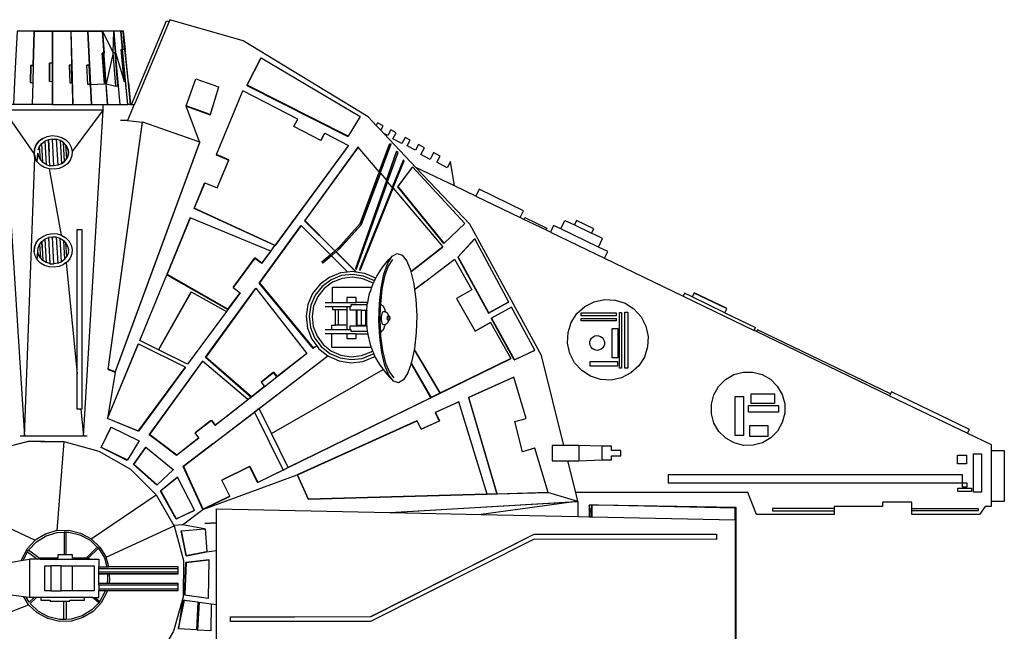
# Model space of a CAD drawing. Header units: metres. Extents: x 38.5 to 96.3, y 24.8 to 67.3.
# Tile 4 of 4: x 59.7 to 96.3, y 44 to 66.8. Entities that reach past the tile are written whole.
import ezdxf

# ---------------------------------------------------------------- set-up
doc = ezdxf.new("R2010")
doc.units = ezdxf.units.M

msp = doc.modelspace()

# ---------------------------------------------------------------- linework, layer by layer
for p, q in [((60.226, 66.36), (60.226, 66.358)), ((60.902, 66.342), (60.905, 66.342)), ((60.908, 66.359), (60.908, 66.359)), ((61.589, 66.359), (61.589, 66.359)), ((62.217, 66.359), (62.217, 66.358)), ((62.768, 66.359), (62.768, 66.359)), ((63.252, 65.559), (63.183, 66.359)), ((63.189, 66.36), (63.189, 66.359)), ((62.807, 65.536), (62.807, 65.534)), ((63.232, 65.558), (63.232, 65.557)), ((63.489, 65.681), (63.489, 65.679)), ((60.901, 65.173), (60.901, 65.171)), ((68.133, 64.339), (68.648, 65.355)), ((68.648, 65.355), (68.655, 65.367)), ((60.104, 65.078), (60.088, 64.45)), ((60.185, 65.082), (60.185, 65.079)), ((61.612, 65.097), (61.531, 65.096)), ((60.172, 64.451), (60.151, 63.628)), ((62.323, 64.371), (62.837, 64.396)), ((67.072, 64.278), (66.762, 63.245)), ((63.963, 63.672), (63.938, 63.628)), ((65.87, 63.574), (65.868, 63.565)), ((66.37, 62.24), (65.868, 63.565)), ((62.973, 53.77), (64.245, 62.968)), ((71.015, 62.555), (71.021, 62.566)), ((61.048, 62.334), (61.105, 61.367)), ((70.964, 62.456), (70.964, 62.456)), ((60.376, 61.948), (60.426, 62.071)), ((72.262, 62.048), (70.278, 59.31)), ((60.674, 61.397), (60.552, 61.471)), ((61.352, 61.508), (61.24, 61.424)), ((73.92, 61.526), (73.919, 61.526)), ((60.783, 61.231), (61.231, 58.765)), ((73.739, 60.573), (74.28, 61.297)), ((74.288, 61.305), (74.28, 61.297)), ((74.28, 61.297), (74.281, 61.296)), ((73.557, 60.504), (72.331, 57.463)), ((73.739, 60.573), (73.747, 60.581)), ((75.452, 58.461), (73.739, 60.573)), ((78.425, 59.352), (78.28, 59.422)), ((70.145, 59.126), (70.136, 59.118)), ((70.136, 59.118), (70.136, 59.118)), ((71.23, 58.041), (70.145, 59.126)), ((60.755, 58.676), (60.812, 57.71)), ((61.26, 58.603), (61.26, 58.603)), ((60.337, 57.858), (60.365, 58.174)), ((69.014, 58.171), (68.684, 57.723)), ((69.013, 58.171), (68.684, 57.723)), ((69.014, 58.171), (69.013, 58.171)), ((71.512, 58.286), (71.51, 58.283)), ((75.452, 58.461), (75.459, 58.469)), ((67.615, 56.823), (68.423, 57.923)), ((71.268, 58.004), (71.431, 58.146)), ((72.193, 57.405), (71.441, 58.155)), ((60.783, 57.587), (60.784, 57.587)), ((61.415, 57.749), (61.826, 53.611)), ((65.156, 57.3), (67.419, 56)), ((74.79, 57.076), (74.791, 57.073)), ((68.598, 56.992), (70.6, 54.563)), ((74.743, 57.04), (74.745, 57.037)), ((74.759, 57.048), (74.757, 57.051)), ((66.057, 56.655), (64.846, 54.503)), ((84.389, 56.61), (84.336, 56.501)), ((84.677, 56.472), (84.389, 56.61)), ((84.677, 56.471), (84.677, 56.472)), ((85.892, 55.885), (84.677, 56.471)), ((77.85, 56.274), (77.85, 56.274)), ((77.105, 55.873), (77.117, 55.88)), ((85.892, 55.885), (87.028, 55.337)), ((72.579, 55.424), (72.55, 55.424)), ((86.975, 55.227), (87.028, 55.337)), ((87.067, 55.183), (86.975, 55.227)), ((92.009, 52.799), (87.067, 55.183)), ((78.067, 54.135), (78.827, 54.488)), ((68.655, 53.304), (69.114, 53.664)), ((69.047, 51.394), (73.193, 53.777)), ((74.914, 52.833), (74.914, 52.833)), ((77.424, 49.145), (76.378, 52.737)), ((68.589, 52.327), (68.588, 52.327)), ((76.005, 52.568), (75.141, 52.176)), ((66.776, 51.858), (66.776, 51.858)), ((64.504, 51.347), (64.504, 51.347)), ((65.514, 50.581), (64.504, 51.347)), ((65.524, 50.589), (64.513, 51.356)), ((64.513, 51.356), (65.514, 50.581)), ((66.338, 51.224), (65.515, 50.58)), ((66.348, 51.233), (65.524, 50.589)), ((66.338, 51.224), (66.348, 51.233)), ((62.712, 50.869), (62.72, 50.882)), ((65.514, 50.581), (65.515, 50.58)), ((65.515, 50.58), (65.524, 50.589)), ((64.793, 49.483), (63.929, 50.248)), ((67.197, 49.663), (68.242, 50.176)), ((56.518, 49.163), (60.268, 47.421)), ((65.498, 48.211), (64.919, 49.251)), ((79.308, 49.193), (79.321, 49.197)), ((59.983, 46.992), (60.352, 46.717)), ((60.451, 46.729), (60.018, 47.058)), ((61.234, 46.469), (61.641, 46.469)), ((61.641, 46.469), (62.454, 46.469)), ((62.454, 46.469), (62.454, 45.542)), ((62.629, 46.369), (65.579, 46.369)), ((65.579, 46.238), (62.629, 46.238)), ((62.629, 45.75), (62.629, 45.817)), ((62.454, 45.542), (61.641, 45.542)), ((66.3, 45.13), (66.307, 45.128)), ((66.797, 45.062), (66.804, 45.06)), ((67.525, 44.4), (67.525, 44.57))]:
    msp.add_line(p, q)
for points in [[(63.845, 63.628), (65.147, 66.74), (65.236, 66.715)], [(79.909, 50.95), (79.07, 54.298), (76.411, 59.175), (74.411, 61.289), (73.219, 62.549), (73.103, 62.672), (72.932, 62.851), (72.634, 63.167), (67.996, 66.002), (65.265, 66.784), (65.236, 66.715), (63.963, 63.672), (63.945, 63.628)], [(60.218, 66.36), (59.589, 66.36), (59.592, 66.359), (59.592, 66.358), (59.536, 65.231), (59.536, 65.23), (59.498, 64.471), (59.456, 63.628)], [(60.227, 66.358), (60.226, 66.358), (60.221, 66.359), (60.218, 66.359), (59.592, 66.359)], [(60.901, 66.359), (60.902, 66.359), (60.901, 66.36), (60.901, 66.359), (60.227, 66.359), (60.227, 66.358), (60.194, 65.08), (60.194, 65.079), (60.178, 64.449), (60.156, 63.628)], [(60.188, 65.082), (60.221, 66.359), (60.218, 66.36), (60.218, 66.359)], [(60.227, 66.359), (60.226, 66.36), (60.901, 66.36)], [(60.792, 64.49), (60.792, 65.17), (60.789, 65.172), (60.901, 65.173), (60.902, 65.173), (60.902, 65.929), (60.902, 65.939), (60.902, 66.041), (60.902, 66.162), (60.902, 66.176), (60.902, 66.232), (60.902, 66.289), (60.902, 66.312), (60.902, 66.318), (60.905, 66.318), (60.905, 66.319), (60.905, 66.329), (60.905, 66.336), (60.905, 66.336), (60.908, 66.336)], [(60.902, 66.318), (60.902, 66.319), (60.902, 66.329), (60.902, 66.336), (60.902, 66.342), (60.902, 66.357), (60.902, 66.359), (60.905, 66.357)], [(60.908, 66.357), (60.905, 66.357), (60.902, 66.357)], [(60.902, 66.336), (60.905, 66.336), (60.905, 66.342), (60.905, 66.342), (60.908, 66.342)], [(60.902, 66.329), (60.905, 66.329), (60.905, 66.329), (60.908, 66.329)], [(60.908, 66.319), (60.905, 66.319), (60.905, 66.319), (60.902, 66.319)], [(60.902, 66.312), (60.905, 66.312), (60.905, 66.318), (60.905, 66.318), (60.908, 66.318), (60.908, 66.312), (60.908, 66.289), (60.908, 66.232), (60.908, 66.176), (60.908, 66.162), (60.908, 66.041), (60.908, 65.939)], [(60.905, 66.232), (60.905, 66.289), (60.905, 66.312), (60.905, 66.312), (60.905, 66.289), (60.905, 66.232), (60.905, 66.232), (60.902, 66.232)], [(60.902, 66.289), (60.905, 66.289), (60.905, 66.289), (60.908, 66.289)], [(60.908, 66.232), (60.905, 66.232), (60.905, 66.176), (60.905, 66.162), (60.905, 66.041), (60.905, 65.939), (60.902, 65.939)], [(60.908, 66.318), (60.908, 66.319), (60.908, 66.329), (60.908, 66.336), (60.908, 66.342), (60.908, 66.357), (60.908, 66.359), (60.905, 66.357), (60.905, 66.342), (60.905, 66.336), (60.905, 66.329), (60.905, 66.319), (60.905, 66.318), (60.905, 66.312), (60.908, 66.312)], [(61.583, 66.359), (60.908, 66.359), (60.908, 66.359), (60.908, 66.359), (61.583, 66.359)], [(61.583, 66.358), (61.583, 66.359), (61.583, 66.359), (61.583, 66.358), (61.615, 65.099), (61.612, 65.099), (61.531, 65.098), (61.531, 65.096), (61.548, 64.43), (61.629, 64.431), (61.632, 64.431), (61.653, 63.628)], [(61.583, 66.358), (61.583, 66.358), (61.588, 66.359), (61.589, 66.359), (62.219, 66.359)], [(62.219, 66.358), (62.219, 66.359), (62.217, 66.359), (61.589, 66.359), (61.588, 66.359), (61.621, 65.099), (61.658, 63.628)], [(62.307, 64.37), (62.272, 65.094), (62.271, 65.096), (62.28, 65.096), (62.217, 66.358), (62.219, 66.358), (62.224, 66.359), (62.323, 64.371), (62.36, 63.628)], [(62.764, 66.359), (62.225, 66.359), (62.224, 66.359), (62.225, 66.359)], [(62.225, 66.359), (62.225, 66.359), (62.765, 66.359), (62.765, 66.359), (62.765, 66.357), (62.768, 66.321)], [(62.765, 66.359), (62.764, 66.359), (62.764, 66.359), (62.765, 66.357), (62.822, 65.536)], [(63.232, 65.558), (63.232, 65.558), (63.156, 65.557), (63.18, 66.359), (63.18, 66.359), (62.768, 66.359), (62.766, 66.359), (62.766, 66.359), (63.156, 65.557), (62.903, 64.396), (62.766, 66.357), (62.766, 66.359), (62.765, 66.359), (62.764, 66.359)], [(62.766, 66.357), (62.765, 66.357), (62.765, 66.357)], [(63.183, 66.359), (62.768, 66.359), (62.766, 66.359)], [(63.449, 66.359), (63.449, 66.359), (63.449, 66.36), (63.444, 66.359), (63.189, 66.359), (63.183, 66.359), (63.183, 66.359), (63.183, 66.359), (63.18, 66.359), (63.249, 65.559), (63.232, 65.558), (63.232, 65.557), (63.249, 65.559)], [(63.18, 66.359), (63.183, 66.359), (63.183, 66.359)], [(63.808, 63.628), (63.71, 63.628), (63.513, 65.682), (63.588, 65.678), (63.712, 64.432), (63.728, 64.433), (63.808, 63.628), (63.81, 63.628), (63.539, 66.359), (63.537, 66.359), (63.604, 65.68), (63.588, 65.678), (63.537, 66.359), (63.45, 66.359), (63.45, 66.359), (63.449, 66.359), (63.449, 66.359), (63.449, 66.359), (63.449, 66.36), (63.189, 66.36), (63.183, 66.359)], [(63.705, 63.628), (63.623, 64.483), (63.604, 64.483), (63.57, 64.481), (63.455, 65.678), (63.455, 65.68), (63.489, 65.681), (63.489, 65.681), (63.509, 65.681), (63.444, 66.359), (63.444, 66.359)], [(63.444, 66.359), (63.448, 66.359), (63.513, 65.682)], [(63.449, 66.359), (63.448, 66.359), (63.449, 66.359), (63.449, 66.359), (63.45, 66.359), (63.539, 66.359)], [(63.45, 66.359), (63.45, 66.359), (63.45, 66.359)], [(60.908, 66.176), (60.905, 66.176), (60.902, 66.176)], [(60.902, 66.162), (60.905, 66.162), (60.908, 66.162)], [(60.908, 66.041), (60.905, 66.041), (60.902, 66.041)], [(60.908, 65.929), (60.905, 65.929), (60.902, 65.929)], [(60.905, 63.628), (60.905, 64.489), (60.905, 64.625), (60.905, 65.171), (60.905, 65.465), (60.905, 65.929), (60.905, 65.939), (60.908, 65.939), (60.908, 65.929), (60.908, 65.467), (60.908, 65.465), (60.908, 64.627), (60.908, 64.625), (60.908, 63.628), (61.653, 63.628), (61.658, 63.628), (62.353, 63.628), (62.36, 63.628), (62.785, 63.628), (62.956, 63.628), (62.902, 64.397), (62.887, 64.397), (62.837, 64.396), (62.757, 65.533), (62.757, 65.535), (62.807, 65.536), (62.807, 65.536), (62.822, 65.536), (62.807, 65.534), (62.807, 65.536)], [(62.887, 64.397), (62.807, 65.534), (62.807, 65.534), (62.757, 65.533)], [(63.415, 63.628), (63.356, 64.308), (63.34, 64.308), (63.263, 64.306), (63.156, 65.555), (63.156, 65.557)], [(63.34, 64.308), (63.232, 65.557), (63.232, 65.557), (63.156, 65.555)], [(63.418, 63.628), (63.252, 65.559), (63.57, 64.481)], [(63.604, 64.483), (63.489, 65.679), (63.489, 65.679), (63.455, 65.678)], [(63.489, 65.681), (63.489, 65.679), (63.509, 65.681)], [(60.789, 65.172), (60.789, 64.49), (60.792, 64.49), (60.902, 64.492), (60.902, 64.489), (60.902, 63.628)], [(60.902, 65.173), (60.905, 65.171), (60.901, 65.171), (60.792, 65.17)], [(60.908, 65.467), (60.905, 65.465), (60.908, 65.465)], [(60.194, 65.079), (60.185, 65.079), (60.104, 65.078), (60.095, 65.08), (60.079, 64.45), (60.088, 64.45), (60.172, 64.451), (60.178, 64.449)], [(60.095, 65.08), (60.185, 65.082), (60.188, 65.082), (60.194, 65.08)], [(61.612, 65.099), (61.612, 65.097), (61.615, 65.099)], [(61.629, 64.431), (61.612, 65.097), (61.621, 65.099)], [(62.353, 63.628), (62.316, 64.371), (62.307, 64.37), (62.219, 64.369), (62.183, 65.093), (62.183, 65.095), (62.271, 65.096)], [(62.28, 65.096), (62.272, 65.094), (62.183, 65.093)], [(60.902, 64.492), (60.905, 64.489), (60.902, 64.489)], [(60.908, 64.625), (60.905, 64.625), (60.908, 64.627)], [(62.957, 63.628), (62.903, 64.396), (63.263, 64.306)], [(66.997, 61.764), (67.975, 64.141), (67.969, 64.13), (66.99, 61.753)], [(67.074, 64.287), (67.072, 64.278), (67.072, 64.278)], [(71.015, 62.555), (71.015, 62.555), (70.964, 62.456), (70.879, 62.293), (69.878, 62.811), (70.019, 63.084), (67.975, 64.141)], [(68.14, 64.351), (68.133, 64.339), (71.884, 62.435), (71.891, 62.447)], [(60.908, 63.628), (60.905, 63.628), (60.902, 63.628), (60.156, 63.628), (60.151, 63.628), (59.456, 63.628), (59.449, 63.628), (59.093, 63.628), (59.093, 63.437), (62.785, 63.437), (62.785, 63.628)], [(60.222, 61.811), (59.093, 63.437), (59.862, 51.297), (60.256, 61.65)], [(61.956, 52.3), (62.055, 51.297), (62.785, 63.437), (61.638, 61.878)], [(62.956, 63.628), (62.957, 63.628), (63.415, 63.628), (63.418, 63.628), (63.705, 63.628), (63.71, 63.628)], [(63.81, 63.628), (63.845, 63.628), (63.938, 63.628), (63.945, 63.628), (63.696, 63.033), (63.433, 63.033)], [(65.868, 63.565), (66.762, 63.245), (66.765, 63.254)], [(63.696, 63.033), (64.245, 62.968), (64.249, 62.981), (66.37, 62.24), (66.38, 62.237), (63.237, 53.687), (62.977, 53.783), (64.249, 62.981)], [(73.103, 62.672), (73.191, 62.839), (72.984, 62.949), (72.932, 62.851)], [(70.879, 62.293), (70.88, 62.293), (70.964, 62.456), (71.015, 62.555), (71.021, 62.566), (71.905, 62.109), (71.898, 62.098), (71.898, 62.098), (69.168, 58.381), (69.171, 58.386), (69.174, 58.391)], [(75.843, 60.598), (75.696, 61.509), (75.572, 61.276), (75.187, 61.481), (75.31, 61.713), (75.069, 61.842), (74.933, 61.586), (74.591, 61.768), (74.727, 62.023), (74.507, 62.14), (74.395, 61.929), (74.082, 62.095), (74.194, 62.306), (74.005, 62.406), (73.883, 62.177), (73.558, 62.35), (73.68, 62.579), (73.479, 62.686), (73.365, 62.471), (73.219, 62.549)], [(60.608, 61.285), (60.456, 61.378), (60.336, 61.502), (60.256, 61.65), (60.222, 61.811), (60.237, 61.974), (60.298, 62.128), (60.403, 62.263), (60.544, 62.369), (60.711, 62.44), (60.893, 62.47), (60.894, 62.47)], [(60.545, 62.369), (60.404, 62.263), (60.299, 62.128), (60.238, 61.974), (60.223, 61.811), (60.257, 61.65), (60.337, 61.502), (60.365, 61.817), (60.392, 61.689), (60.455, 61.571), (60.426, 62.071), (60.509, 62.179)], [(60.455, 61.571), (60.552, 61.471), (60.509, 62.179), (60.622, 62.264)], [(60.545, 62.369), (60.712, 62.44), (60.894, 62.47), (60.894, 62.47), (61.078, 62.457), (61.253, 62.402), (61.405, 62.31), (61.525, 62.185), (61.605, 62.038), (61.638, 61.878), (61.639, 61.877), (61.624, 61.714), (61.562, 61.559), (61.458, 61.425), (61.317, 61.318), (61.15, 61.248), (60.968, 61.218)], [(60.961, 61.343), (60.961, 61.343), (60.901, 62.345), (60.756, 62.321), (60.622, 62.264), (60.674, 61.397), (60.812, 61.353), (60.813, 61.353)], [(61.351, 61.527), (61.31, 62.216), (61.31, 62.217), (61.188, 62.29), (61.24, 61.424), (61.24, 61.423), (61.106, 61.367), (60.961, 61.343), (60.813, 61.353), (60.756, 62.321), (60.782, 61.863), (60.782, 61.863)], [(60.901, 62.345), (61.048, 62.334), (61.049, 62.334)], [(61.188, 62.29), (61.188, 62.291), (61.049, 62.334), (61.106, 61.367), (61.105, 61.367), (60.961, 61.343)], [(61.24, 61.423), (61.352, 61.508), (61.31, 62.216), (61.31, 62.217), (61.188, 62.291)], [(61.352, 61.508), (61.436, 61.616), (61.436, 61.618), (61.407, 62.115), (61.406, 62.117), (61.31, 62.217)], [(63.237, 53.687), (63.233, 53.674), (66.377, 62.223), (66.38, 62.237)], [(61.436, 61.616), (61.486, 61.74), (61.497, 61.87), (61.47, 61.999), (61.406, 62.117)], [(61.407, 62.115), (61.469, 61.999), (61.496, 61.87), (61.485, 61.74), (61.436, 61.618)], [(71.905, 62.109), (69.174, 58.391), (66.175, 59.769)], [(71.518, 58.291), (72.334, 59.204), (73.049, 61.118), (73.047, 61.121), (73.046, 61.122), (72.262, 62.048), (72.254, 62.04), (70.27, 59.302), (71.394, 58.183)], [(73.046, 61.122), (73.431, 62.154), (73.433, 62.156), (73.047, 61.121)], [(73.08, 61.068), (73.488, 62.169), (73.433, 62.156)], [(73.313, 60.81), (73.693, 61.884), (73.694, 61.886), (73.314, 60.809)], [(73.351, 60.749), (73.744, 61.85), (73.694, 61.886)], [(60.784, 61.231), (60.609, 61.285), (60.457, 61.378), (60.337, 61.502)], [(68.688, 57.728), (68.423, 57.923), (68.419, 57.917), (68.684, 57.723), (68.688, 57.728), (69.013, 58.171), (69.017, 58.177), (69.014, 58.171), (69.168, 58.381), (66.169, 59.759), (66.56, 60.708), (66.566, 60.719), (67.028, 60.528), (67.029, 60.527), (67.46, 61.573), (66.997, 61.764), (66.99, 61.753), (67.453, 61.562)], [(67.028, 60.528), (67.453, 61.562), (67.46, 61.573)], [(73.931, 61.553), (73.93, 61.554), (73.931, 61.555), (73.931, 61.553), (73.92, 61.526), (73.53, 60.553), (73.534, 60.549), (72.311, 57.493), (72.331, 57.463), (72.334, 57.459), (73.566, 60.512), (75.412, 58.331), (74.226, 57.402)], [(73.93, 61.554), (73.919, 61.526), (73.53, 60.554)], [(73.566, 60.512), (73.557, 60.504), (73.971, 61.529), (73.931, 61.555)], [(60.968, 61.218), (60.967, 61.218), (60.967, 61.218), (60.784, 61.231), (60.783, 61.231), (60.608, 61.285)], [(76.635, 60.216), (78.28, 59.422), (78.405, 59.68), (76.759, 60.474), (76.635, 60.216), (75.843, 60.598), (74.411, 61.289)], [(73.088, 61.076), (72.374, 59.153), (72.374, 59.153), (71.554, 58.253), (71.548, 58.248), (71.441, 58.155), (71.433, 58.147), (71.268, 58.004)], [(71.548, 58.248), (72.365, 59.145), (73.08, 61.068), (73.088, 61.076), (73.313, 60.81), (73.314, 60.809), (73.318, 60.804), (72.159, 57.524), (72.19, 57.5), (72.194, 57.497), (73.359, 60.756)], [(73.53, 60.553), (73.53, 60.554), (73.359, 60.756), (73.351, 60.749), (72.19, 57.5)], [(66.566, 60.719), (66.175, 59.769), (66.169, 59.759)], [(69.017, 58.177), (66.027, 59.411), (65.165, 57.318)], [(70.27, 59.302), (70.278, 59.31), (71.402, 58.19)], [(79.794, 59.003), (79.946, 59.318), (80.297, 59.149), (80.938, 58.84), (81.019, 59.008), (80.378, 59.317), (80.297, 59.149)], [(70.145, 59.126), (68.598, 56.992), (68.589, 56.983)], [(70.723, 54.659), (70.6, 54.563), (70.591, 54.554), (68.589, 56.983), (70.136, 59.118)], [(81.416, 57.909), (81.537, 58.162), (81.195, 58.327), (79.794, 59.003), (79.525, 59.132), (79.404, 58.88), (79.235, 58.962)], [(60.893, 58.826), (60.894, 58.826), (61.078, 58.813), (61.231, 58.765), (61.253, 58.758), (61.405, 58.666), (61.525, 58.541), (61.605, 58.394), (61.639, 58.233), (61.624, 58.07), (61.562, 57.915), (61.458, 57.781), (61.415, 57.749), (61.317, 57.674), (61.15, 57.604), (60.968, 57.574), (60.967, 57.574), (60.784, 57.587), (60.609, 57.641), (60.457, 57.734), (60.337, 57.858), (60.257, 58.006), (60.223, 58.167), (60.238, 58.33), (60.222, 58.167)], [(60.238, 58.33), (60.299, 58.484), (60.237, 58.33), (60.298, 58.484), (60.403, 58.619), (60.544, 58.725), (60.711, 58.796)], [(60.299, 58.484), (60.404, 58.619), (60.545, 58.725), (60.712, 58.796), (60.894, 58.826)], [(60.523, 58.29), (60.509, 58.535), (60.551, 57.827), (60.551, 57.828), (60.455, 57.927), (60.392, 58.045), (60.365, 58.174), (60.376, 58.304), (60.426, 58.427), (60.455, 57.927)], [(60.426, 58.427), (60.509, 58.535), (60.622, 58.62)], [(60.756, 58.677), (60.813, 57.709), (60.812, 57.71), (60.674, 57.753), (60.551, 57.827)], [(61.352, 57.864), (61.352, 57.864), (61.24, 57.779), (61.24, 57.78), (61.188, 58.646), (61.188, 58.647), (61.049, 58.69), (61.048, 58.69), (60.901, 58.701), (60.756, 58.677), (60.755, 58.676), (60.622, 58.62), (60.674, 57.753)], [(60.813, 57.709), (60.961, 57.699), (60.961, 57.699), (60.901, 58.701)], [(61.049, 58.69), (61.049, 58.69), (61.106, 57.723), (61.106, 57.723), (60.961, 57.699)], [(61.049, 58.69), (61.048, 58.69), (61.105, 57.723), (61.106, 57.723), (61.24, 57.779)], [(61.188, 58.647), (61.26, 58.603), (61.31, 58.573), (61.352, 57.864), (61.436, 57.972)], [(61.188, 58.646), (61.26, 58.603), (61.31, 58.573), (61.352, 57.864), (61.24, 57.78)], [(61.31, 58.573), (61.31, 58.573), (61.406, 58.473)], [(75.973, 57.952), (76.584, 58.629), (76.596, 58.635), (75.985, 57.959)], [(77.862, 56.281), (77.862, 56.281), (76.596, 58.635)], [(79.404, 58.88), (81.416, 57.909), (84.336, 56.501), (86.975, 55.227)], [(81.195, 58.327), (81.347, 58.642), (81.144, 58.74), (81.14, 58.742), (80.938, 58.84)], [(61.407, 58.471), (61.469, 58.355), (61.496, 58.226), (61.485, 58.096), (61.436, 57.974)], [(71.222, 58.034), (71.394, 58.183), (71.396, 58.184), (71.51, 58.283), (71.511, 58.284)], [(71.513, 58.287), (71.511, 58.284), (71.518, 58.291), (71.513, 58.287), (71.512, 58.286), (71.402, 58.19), (71.396, 58.184)], [(74.226, 57.401), (75.402, 58.322), (75.412, 58.331)], [(67.615, 56.823), (68.419, 57.917), (67.615, 56.823), (67.615, 56.823), (67.88, 56.629)], [(71.868, 57.403), (71.268, 58.004), (71.268, 58.004), (71.267, 58.004), (70.947, 57.726), (70.913, 57.765)], [(72.171, 57.409), (71.431, 58.146), (71.433, 58.147)], [(72.618, 56.267), (72.661, 56.475), (72.69, 56.597), (72.731, 56.715), (72.773, 56.832), (72.82, 56.966), (72.821, 56.969), (72.866, 57.07), (72.883, 57.108), (72.919, 57.173), (72.958, 57.245), (73.086, 57.444), (73.182, 57.591), (73.289, 57.73), (73.405, 57.861), (73.531, 57.983)], [(74.361, 56.744), (74.409, 56.389), (74.439, 55.77), (74.422, 55.145), (74.357, 54.558), (74.35, 54.522), (74.347, 54.509), (74.251, 54.046), (74.238, 54.01), (74.235, 54.001), (74.11, 53.647), (73.943, 53.386), (73.762, 53.282), (73.579, 53.342), (73.407, 53.562), (73.258, 53.926), (73.141, 54.409), (73.065, 54.98), (73.034, 55.599), (73.052, 56.224), (73.116, 56.812), (73.222, 57.323), (73.364, 57.722), (73.531, 57.983), (73.712, 58.087), (73.894, 58.027), (74.066, 57.808), (74.216, 57.444)], [(73.541, 57.866), (73.383, 57.619), (73.248, 57.24), (73.147, 56.755), (73.088, 56.209), (73.086, 56.196), (73.07, 55.603), (73.092, 55.164), (73.099, 55.016), (73.171, 54.474), (73.282, 54.014), (73.424, 53.669), (73.587, 53.461)], [(74.216, 57.444), (74.226, 57.402), (74.226, 57.401), (74.332, 56.96), (74.361, 56.747), (74.361, 56.744), (74.745, 57.037), (74.759, 57.048), (74.791, 57.073), (75.827, 57.865), (75.844, 57.878)], [(74.361, 56.747), (74.743, 57.04), (74.757, 57.051), (74.79, 57.076), (75.825, 57.868), (75.827, 57.865)], [(75.825, 57.868), (75.844, 57.878), (76.493, 56.732), (75.921, 56.408), (76.606, 55.199), (77.159, 55.513), (77.178, 55.523), (77.937, 54.182), (75.311, 52.893)], [(61.106, 57.723), (61.105, 57.723), (60.961, 57.699)], [(67.427, 56.012), (67.419, 56), (67.367, 55.93), (65.925, 53.966), (64.847, 54.503), (64.847, 54.503), (64.846, 54.503), (64.148, 54.851), (65.156, 57.3), (65.162, 57.313), (65.165, 57.318), (67.431, 56.017), (67.427, 56.012), (67.877, 56.623), (67.88, 56.629), (67.431, 56.017)], [(71.205, 57.212), (70.849, 56.948), (70.573, 56.6), (70.396, 56.193), (70.331, 55.754), (70.381, 55.313), (70.544, 54.901), (70.723, 54.659), (70.808, 54.544), (71.139, 54.281), (71.14, 54.28), (71.156, 54.268), (71.563, 54.091), (72.002, 54.026), (72.443, 54.076), (72.856, 54.239), (72.886, 54.262)], [(72.866, 57.07), (72.846, 57.086), (72.467, 57.25), (72.057, 57.311), (71.646, 57.264), (71.261, 57.112), (70.928, 56.866), (70.671, 56.542), (70.506, 56.162), (70.445, 55.752), (70.492, 55.341), (70.644, 54.956), (70.89, 54.623), (71.214, 54.366), (71.594, 54.201), (72.004, 54.14), (72.415, 54.187), (72.8, 54.339), (72.84, 54.368)], [(72.821, 56.969), (72.791, 56.993), (72.437, 57.146), (72.055, 57.203), (71.672, 57.159), (71.313, 57.018), (71.003, 56.788), (70.763, 56.486), (70.61, 56.132), (70.553, 55.75), (70.597, 55.367), (70.738, 55.008), (70.968, 54.698), (71.27, 54.458), (71.624, 54.305), (72.006, 54.248), (72.389, 54.292), (72.748, 54.434), (72.798, 54.471)], [(71.205, 57.212), (71.618, 57.375), (71.868, 57.403), (72.059, 57.425), (72.171, 57.409), (72.193, 57.405), (72.498, 57.36), (72.905, 57.183), (72.919, 57.173)], [(66.591, 54.227), (68.448, 56.79), (68.448, 56.79), (68.458, 56.799), (66.601, 54.237), (66.591, 54.227), (68.285, 52.749), (68.201, 52.683)], [(68.458, 56.799), (70.359, 54.374), (69.253, 53.508)], [(71.309, 56.267), (71.309, 56.832), (72.773, 56.832)], [(66.063, 56.664), (66.057, 56.655), (64.847, 54.503), (66.063, 56.664), (67.367, 55.93)], [(71.032, 56.267), (71.309, 56.267), (71.842, 56.267), (72.188, 56.267), (72.188, 56.448), (71.842, 56.448), (71.842, 56.267)], [(85.944, 56.04), (85.949, 56.051), (84.752, 56.628), (84.677, 56.472)], [(85.892, 55.885), (85.963, 56.031), (85.944, 56.04), (84.748, 56.617), (84.677, 56.471)], [(72.389, 55.982), (72.55, 55.982), (72.583, 55.982), (72.604, 56.173), (71.996, 56.173), (71.996, 56.1), (71.964, 56.1), (71.842, 56.1), (71.309, 56.1), (71.032, 56.1)], [(71.309, 56.1), (71.309, 55.999), (71.42, 55.999)], [(71.853, 55.424), (71.842, 55.424), (71.534, 55.424), (71.42, 55.424), (71.42, 55.999), (71.534, 55.999)], [(71.534, 55.424), (71.534, 55.999), (71.842, 55.999), (71.853, 55.999)], [(71.842, 56.1), (71.842, 55.999), (71.842, 55.424), (71.842, 55.264)], [(72.214, 55.982), (72.214, 55.424), (72.389, 55.424), (72.389, 55.982), (72.214, 55.982), (72.188, 55.982), (71.964, 55.982), (71.964, 56.1)], [(72.604, 56.173), (72.61, 56.229), (72.618, 56.267), (72.188, 56.267)], [(72.188, 55.982), (72.188, 55.424), (72.188, 55.393)], [(72.389, 55.424), (72.55, 55.424), (72.55, 55.982)], [(72.583, 55.982), (72.579, 55.945), (72.575, 55.904), (72.568, 55.65), (72.579, 55.424), (72.581, 55.398), (72.581, 55.393)], [(73.088, 56.209), (73.099, 56.205), (73.124, 56.19), (73.147, 56.171), (73.167, 56.15), (73.201, 56.106), (73.215, 56.084), (73.227, 56.06), (73.253, 55.995), (73.258, 55.974), (73.273, 55.914)], [(73.401, 55.755), (73.4, 55.758), (73.393, 55.786), (73.389, 55.799), (73.379, 55.822), (73.372, 55.836), (73.362, 55.849), (73.349, 55.866), (73.337, 55.879), (73.324, 55.89), (73.309, 55.899), (73.293, 55.907), (73.276, 55.913), (73.273, 55.914), (73.258, 55.919), (73.241, 55.922), (73.235, 55.923), (73.223, 55.924), (73.212, 55.924), (73.205, 55.923), (73.187, 55.921), (73.17, 55.91), (73.153, 55.885), (73.139, 55.846), (73.129, 55.795), (73.122, 55.738), (73.121, 55.676), (73.124, 55.615), (73.131, 55.559), (73.143, 55.512), (73.157, 55.476), (73.174, 55.454), (73.192, 55.449), (73.21, 55.446), (73.228, 55.445), (73.246, 55.447), (73.263, 55.451), (73.272, 55.454), (73.28, 55.456), (73.297, 55.464), (73.313, 55.474), (73.328, 55.483), (73.341, 55.494), (73.353, 55.507), (73.363, 55.521), (73.375, 55.539), (73.382, 55.553), (73.387, 55.567), (73.395, 55.59), (73.401, 55.614)], [(73.427, 55.614), (73.433, 55.617), (73.438, 55.625), (73.442, 55.637), (73.445, 55.652), (73.447, 55.669), (73.447, 55.687), (73.446, 55.705), (73.444, 55.722), (73.441, 55.736), (73.436, 55.747), (73.431, 55.753), (73.426, 55.755)], [(78.055, 54.128), (78.055, 54.128), (77.211, 55.678), (77.223, 55.684)], [(71.032, 55.264), (71.28, 55.264), (71.842, 55.264), (71.964, 55.264), (71.996, 55.264), (71.996, 55.202), (72.604, 55.202)], [(71.28, 55.264), (71.28, 55.424), (71.42, 55.424)], [(71.964, 55.264), (71.964, 55.393), (72.188, 55.393), (72.581, 55.393), (72.585, 55.345), (72.604, 55.202), (72.618, 55.096)], [(72.214, 55.424), (72.188, 55.424), (72.187, 55.424)], [(73.092, 55.164), (73.11, 55.174), (73.134, 55.189), (73.157, 55.207), (73.176, 55.228), (73.192, 55.252), (73.224, 55.301), (73.234, 55.325), (73.259, 55.395), (73.264, 55.415), (73.272, 55.454)], [(77.178, 55.523), (76.606, 55.199), (76.606, 55.199)], [(92.042, 52.867), (87.1, 55.252), (87.067, 55.183)], [(71.842, 55.096), (71.842, 54.922), (72.188, 54.922), (72.188, 55.096), (71.842, 55.096), (71.28, 55.096), (71.032, 55.096)], [(72.749, 54.591), (71.28, 54.591), (71.28, 55.096)], [(72.188, 55.096), (72.618, 55.096), (72.622, 55.069), (72.71, 54.705), (72.749, 54.591), (72.754, 54.578), (72.798, 54.471), (72.84, 54.368), (72.848, 54.349), (72.886, 54.262), (72.914, 54.201), (72.991, 54.059)], [(62.977, 53.783), (62.973, 53.77), (63.233, 53.674), (62.952, 51.945), (64.094, 54.72), (64.098, 54.727)], [(64.098, 51.481), (62.956, 51.952), (64.098, 54.727), (65.843, 53.856)], [(74.35, 54.522), (75.311, 52.893), (75.304, 52.889), (74.968, 52.725), (69.663, 50.122), (69.669, 50.125)], [(66.859, 51.005), (66.859, 51.005), (65.764, 50.168), (66.859, 51.005), (71.139, 54.281)], [(69.124, 53.673), (68.654, 53.305), (68.655, 53.304), (68.783, 53.14), (68.295, 52.758), (66.601, 54.237)], [(66.859, 51.005), (68.588, 52.327), (68.411, 52.191), (68.412, 52.192), (69.473, 50.029), (69.663, 50.122), (69.669, 50.125), (69.047, 51.394), (68.589, 52.327), (71.14, 54.28)], [(68.286, 52.75), (68.611, 53.004), (68.774, 53.131), (69.243, 53.499), (70.349, 54.365), (70.359, 54.374)], [(69.663, 50.122), (69.663, 50.122), (69.479, 50.032), (69.473, 50.029), (69.473, 50.029), (69.472, 50.029), (68.539, 49.571), (68.527, 49.564), (77.919, 54.172), (77.937, 54.182), (75.304, 52.889)], [(74.347, 54.509), (75.304, 52.889), (74.974, 52.728)], [(64.094, 51.474), (65.839, 53.849), (65.843, 53.856), (64.098, 51.481), (64.094, 51.474), (64.094, 51.474), (62.952, 51.945), (62.956, 51.952)], [(68.164, 52.656), (66.485, 54.077), (66.485, 54.077)], [(72.991, 54.059), (73.08, 53.923), (73.179, 53.795), (73.193, 53.777), (73.332, 53.6), (73.451, 53.466), (73.579, 53.342)], [(74.238, 54.01), (74.914, 52.833), (74.974, 52.728), (74.968, 52.725), (74.235, 54.001)], [(68.285, 52.749), (68.286, 52.749), (68.286, 52.75), (68.295, 52.758), (68.774, 53.131), (68.783, 53.14)], [(66.8, 51.877), (66.8, 51.877), (66.941, 51.697), (67.444, 52.09), (68.155, 52.647), (68.201, 52.683), (68.286, 52.749), (68.611, 53.004)], [(66.951, 51.705), (68.164, 52.656), (68.155, 52.647)], [(77.051, 49.136), (76.005, 52.568), (75.99, 52.564), (75.126, 52.173), (75.269, 51.856)], [(65.74, 47.991), (66.494, 48.567), (65.764, 50.168), (65.776, 50.174), (68.412, 52.192)], [(75.126, 52.173), (75.141, 52.176), (75.284, 51.859)], [(63.086, 51.631), (64.121, 51.125), (63.691, 50.407), (63.683, 50.394), (62.712, 50.869), (63.078, 51.618), (63.086, 51.631), (62.72, 50.882), (63.691, 50.407)], [(66.206, 51.413), (66.809, 51.886), (66.8, 51.877)], [(66.348, 51.233), (66.348, 51.233), (66.207, 51.412), (66.776, 51.858), (66.8, 51.877), (66.776, 51.858), (66.206, 51.413), (66.207, 51.412)], [(66.809, 51.886), (66.951, 51.705), (66.941, 51.697)], [(74.599, 51.552), (74.6, 51.55), (75.284, 51.859), (75.269, 51.856), (74.599, 51.552), (74.457, 51.867), (74.442, 51.863), (69.996, 49.851), (70.011, 49.855), (74.457, 51.867)], [(80.43, 48.868), (79.308, 49.193), (77.411, 49.142), (77.036, 49.132), (77.051, 49.136), (70.42, 48.956), (70.011, 49.855), (74.442, 51.863)], [(62.2, 51.297), (62.055, 51.297), (59.862, 51.297), (59.707, 51.297)], [(94.906, 51.401), (95.779, 50.98), (95.779, 50.766), (95.779, 48.866)], [(58.575, 50.714), (58.66, 50.762), (59.971, 51.1), (59.995, 51.1), (59.995, 51.1)], [(60.608, 51.096), (60.61, 51.096), (60.623, 51.096), (61.297, 51.092), (61.327, 51.092), (61.073, 47.78), (60.647, 47.654), (60.268, 47.421), (59.962, 47.098), (59.751, 46.708), (59.74, 46.664)], [(61.327, 51.092), (62.634, 50.739), (63.804, 50.065), (64.757, 49.115), (65.418, 47.972), (65.427, 47.955), (65.771, 46.664), (65.763, 45.329), (65.745, 45.265), (65.404, 44.042), (65.392, 44.022), (64.719, 42.889), (64.608, 42.781), (64.607, 42.78), (63.755, 41.951), (62.578, 41.29), (61.266, 40.952), (61.242, 40.953), (61.242, 40.953), (59.94, 40.96), (59.951, 40.957), (61.23, 40.949), (61.242, 40.953)], [(60.475, 51.097), (60.6, 51.096), (60.608, 51.096), (60.475, 51.097), (59.995, 51.1), (60.008, 51.103), (61.286, 51.095), (61.297, 51.092)], [(80.465, 50.95), (79.909, 50.95), (79.471, 50.95), (79.471, 50.379), (80.052, 50.379), (80.465, 50.379), (81.318, 50.411)], [(81.318, 50.918), (81.318, 50.411), (81.675, 50.411), (81.675, 50.556), (82.024, 50.556), (82.024, 50.763), (81.675, 50.763), (81.675, 50.918), (81.318, 50.918), (80.465, 50.95), (80.465, 50.379)], [(78.831, 50.85), (78.818, 50.847), (78.375, 50.715)], [(95.779, 50.766), (96.272, 50.766), (96.272, 48.866), (95.779, 48.866), (95.779, 48.676), (95.563, 48.676), (95.355, 48.379), (92.834, 48.38), (92.834, 48.514), (92.834, 48.607), (95.301, 48.607), (95.301, 48.514), (92.834, 48.514)], [(66.495, 48.567), (66.506, 48.573), (65.776, 50.174), (66.494, 48.567), (66.495, 48.567), (67.483, 49.052), (67.494, 49.058), (66.506, 48.573)], [(67.494, 49.058), (67.198, 49.663), (67.197, 49.663), (68.23, 50.169), (68.242, 50.176), (68.539, 49.571)], [(68.527, 49.564), (68.23, 50.169), (67.198, 49.663)], [(80.361, 48.859), (80.43, 48.868), (80.346, 49.203), (80.052, 50.379)], [(66.17, 48.531), (65.498, 48.211), (65.506, 48.215), (66.178, 48.536), (65.556, 49.767), (65.548, 49.762), (64.919, 49.251), (64.927, 49.255)], [(65.556, 49.767), (64.927, 49.255), (65.506, 48.215), (66.17, 48.531), (66.17, 48.531), (66.178, 48.536)], [(66.494, 48.567), (69.996, 49.851), (70.405, 48.952), (70.42, 48.956), (77.036, 49.132), (70.405, 48.952)], [(61.073, 47.78), (61.518, 47.792), (61.95, 47.689), (62.341, 47.477), (64.757, 49.115)], [(89.948, 48.607), (89.948, 48.514), (89.948, 48.384), (87.069, 48.384), (86.736, 49.203), (80.346, 49.203)], [(66.353, 45.123), (66.3, 44.084), (66.307, 44.082), (66.36, 45.121), (66.353, 45.123), (66.797, 45.062), (66.995, 45.031), (66.995, 47.045), (66.995, 48.066), (66.995, 48.066), (66.995, 48.587), (73.444, 48.451), (80.43, 48.868), (80.427, 48.304), (80.846, 48.295), (80.918, 48.294), (80.917, 48.448), (80.846, 48.732)], [(73.478, 48.451), (80.361, 48.859), (76.83, 48.38)], [(80.943, 48.293), (80.946, 48.73), (80.846, 48.732), (80.846, 48.295)], [(86.27, 43.231), (86.307, 43.232), (86.307, 48.643), (81.196, 48.726), (80.946, 48.732), (80.946, 48.73), (80.946, 48.293)], [(86.27, 48.181), (86.27, 48.61), (81.196, 48.726)], [(92.834, 48.607), (92.834, 48.842), (91.75, 48.842), (91.75, 48.678), (89.948, 48.681), (89.948, 48.607), (87.653, 48.607), (87.653, 48.514), (89.948, 48.514)], [(73.444, 48.451), (73.478, 48.451), (76.83, 48.38), (80.427, 48.304)], [(80.918, 48.294), (80.943, 48.293), (80.946, 48.293), (86.27, 48.181), (86.27, 43.634)], [(63.01, 45.817), (62.939, 45.817), (62.629, 45.817), (62.629, 46.17), (62.629, 46.175), (62.959, 46.175), (63.028, 46.175), (65.549, 46.175), (65.579, 46.175), (65.579, 46.238), (65.579, 46.369), (65.579, 46.436), (63.002, 46.436), (62.896, 46.792), (65.427, 47.955)], [(66.559, 47.843), (65.74, 47.991), (65.418, 47.972)], [(66.995, 48.066), (66.569, 48.04), (66.571, 48.041), (66.995, 48.066)], [(59.814, 46.677), (59.815, 46.683), (59.983, 46.992), (60.018, 47.058), (60.312, 47.367), (60.675, 47.59), (61.084, 47.712), (61.338, 47.719)], [(61.412, 47.721), (61.338, 47.719), (61.338, 46.877)], [(61.412, 46.877), (61.412, 47.721), (61.51, 47.723), (61.925, 47.624), (62.3, 47.421), (62.568, 47.167)], [(65.878, 46.841), (65.692, 47.774), (65.702, 47.776), (66.559, 47.843), (66.576, 47.844), (66.643, 46.999)], [(66.632, 46.996), (66.632, 46.996), (65.878, 46.841), (65.888, 46.844), (65.702, 47.776)], [(72.739, 44.589), (78.804, 47.646), (78.806, 47.646)], [(62.341, 47.477), (62.664, 47.171), (62.896, 46.792)], [(62.61, 47.127), (62.568, 47.167), (62.154, 46.76)], [(62.238, 46.76), (62.61, 47.127), (62.833, 46.764), (62.93, 46.436)], [(66.632, 46.996), (66.643, 46.999), (66.632, 46.996), (65.888, 46.844), (66.632, 46.996), (66.995, 47.045)], [(62.663, 45.139), (62.625, 45.098), (62.388, 45.293), (62.099, 45.293), (60.479, 45.293), (60.309, 45.293), (60.23, 45.293), (60.049, 45.293), (59.925, 45.309), (59.837, 45.321), (59.168, 45.408), (58.287, 45.634), (58.287, 46.34), (59.168, 46.566), (59.74, 46.664), (59.814, 46.677), (60.049, 46.717), (60.049, 45.293)], [(60.451, 46.717), (60.352, 46.717), (60.049, 46.717)], [(60.839, 45.542), (60.623, 45.542), (60.623, 46.469), (60.839, 46.469)], [(61.641, 46.469), (61.641, 45.542), (61.234, 45.542)], [(62.274, 46.717), (62.629, 46.717), (62.629, 46.436), (62.93, 46.436), (63.002, 46.436)], [(65.806, 45.397), (65.859, 46.594), (65.872, 46.594), (66.716, 46.689), (66.716, 46.691), (66.729, 46.691)], [(65.872, 46.594), (65.819, 45.396), (66.706, 45.273), (66.729, 46.691), (66.716, 46.689), (65.859, 46.594), (66.716, 46.691)], [(62.629, 46.175), (62.629, 46.238), (62.629, 46.369), (62.629, 46.436)], [(62.629, 45.619), (62.629, 45.556), (62.877, 45.556), (62.947, 45.556), (65.549, 45.556), (65.579, 45.556), (65.579, 45.619), (65.579, 45.75), (65.579, 45.817), (63.01, 45.817), (63.035, 45.921), (63.028, 46.17), (63.028, 46.175)], [(62.939, 45.817), (62.966, 45.929), (62.959, 46.17), (62.629, 46.17)], [(65.549, 46.175), (65.549, 46.17), (63.028, 46.17), (62.959, 46.17), (62.959, 46.175)], [(65.579, 45.75), (62.629, 45.75), (62.629, 45.619), (65.579, 45.619)], [(62.629, 45.551), (62.875, 45.551), (62.946, 45.551), (62.931, 45.489), (62.719, 45.098), (62.413, 44.776), (62.035, 44.543), (61.608, 44.416), (61.164, 44.405), (60.732, 44.508), (60.341, 44.72), (60.018, 45.026), (59.837, 45.321)], [(62.388, 45.293), (62.483, 45.293), (62.629, 45.293), (62.629, 45.551), (62.629, 45.556)], [(62.483, 45.293), (62.663, 45.139), (62.866, 45.514), (62.875, 45.551), (62.877, 45.556)], [(62.947, 45.556), (62.946, 45.551), (65.549, 45.551), (65.549, 45.556)], [(65.819, 45.396), (65.806, 45.397), (66.693, 45.273), (66.706, 45.273)], [(58.337, 41.467), (58.273, 41.504), (57.558, 41.916), (57.434, 41.988), (56.481, 42.937), (56.145, 43.517), (60.018, 45.026)], [(60.23, 45.293), (60.042, 45.118), (59.925, 45.309)], [(62.625, 45.098), (62.37, 44.829), (62.006, 44.606), (61.598, 44.485), (61.41, 44.48), (61.171, 44.473), (60.756, 44.573), (60.381, 44.776), (60.072, 45.069), (60.309, 45.293)], [(60.479, 45.293), (60.479, 45.199), (60.819, 45.199), (60.819, 45.154), (61.328, 45.154), (61.41, 45.154), (61.554, 45.154), (61.554, 45.199), (62.099, 45.199), (62.099, 45.293)], [(61.41, 45.154), (61.41, 44.48), (61.328, 44.48), (61.328, 45.154)], [(65.745, 45.265), (65.584, 44.135), (65.803, 45.198), (65.804, 45.198)], [(65.584, 44.135), (65.59, 44.133), (65.81, 45.196), (65.804, 45.198), (66.3, 45.13), (66.3, 45.129)], [(65.81, 45.196), (66.3, 45.129), (66.307, 45.128), (66.256, 44.085), (65.59, 44.133)], [(66.36, 45.121), (66.804, 45.06), (66.787, 44.048), (66.307, 44.082)], [(76.89, 43.492), (80.32, 42.958), (80.352, 43.077), (80.399, 43.256), (80.4, 43.537), (80.4, 43.545), (76.89, 43.492), (73.541, 43.441), (66.995, 43.342), (66.995, 43.908), (66.995, 45.031)]]:
    msp.add_lwpolyline(points)
for points in [[(72.34, 63.18), (71.891, 62.447), (68.14, 64.351), (68.655, 65.367)], [(67.074, 64.287), (67.072, 64.278), (66.765, 63.254), (65.87, 63.574), (66.232, 64.587)], [(73.747, 60.581), (74.281, 61.296), (74.288, 61.305), (76.229, 59.201), (75.459, 58.469)], [(65.162, 57.313), (66.027, 59.411), (66.023, 59.405)], [(79.27, 59.035), (79.235, 58.962), (78.425, 59.352), (78.46, 59.425)], [(61.826, 58.974), (61.995, 58.974), (61.995, 52.3), (61.956, 52.3), (61.826, 52.3), (61.826, 53.611)], [(61.436, 57.972), (61.436, 57.974), (61.407, 58.471), (61.406, 58.473), (61.47, 58.355), (61.497, 58.226), (61.486, 58.096)], [(71.23, 58.041), (70.913, 57.765), (70.913, 57.765), (71.222, 58.034)], [(77.105, 55.873), (77.105, 55.873), (77.85, 56.274), (77.862, 56.281), (77.85, 56.274), (77.117, 55.88), (75.985, 57.959), (75.973, 57.952)], [(80.125, 54.371), (80.042, 54.755), (80.061, 55.146), (80.181, 55.52), (80.394, 55.85), (80.684, 56.114), (81.033, 56.293), (81.416, 56.376), (81.808, 56.357), (82.182, 56.237), (82.512, 56.025), (82.776, 55.734), (82.955, 55.386), (83.038, 55.002), (83.019, 54.61), (82.899, 54.236), (82.687, 53.907), (82.396, 53.643), (82.047, 53.463), (81.664, 53.38), (81.272, 53.399), (80.898, 53.519), (80.569, 53.732), (80.305, 54.022)], [(77.966, 56.089), (77.223, 55.684), (78.067, 54.135), (78.055, 54.128), (78.814, 54.482), (78.814, 54.482), (78.827, 54.488)], [(73.348, 55.718), (73.351, 55.733), (73.355, 55.744), (73.36, 55.752), (73.365, 55.755), (73.381, 55.755), (73.393, 55.755), (73.401, 55.755), (73.426, 55.755), (73.421, 55.752), (73.416, 55.744), (73.412, 55.733), (73.408, 55.718), (73.407, 55.7), (73.406, 55.69), (73.406, 55.682), (73.407, 55.664), (73.409, 55.647), (73.413, 55.633), (73.417, 55.622), (73.422, 55.616), (73.427, 55.614), (73.401, 55.614), (73.367, 55.614), (73.361, 55.616), (73.356, 55.622), (73.352, 55.633), (73.348, 55.647), (73.346, 55.664), (73.345, 55.682), (73.346, 55.7)], [(81.85, 55.588), (80.548, 55.588), (80.548, 55.668), (81.85, 55.668)], [(80.555, 55.773), (80.555, 55.877), (81.85, 55.877), (81.85, 55.773)], [(82.052, 53.826), (81.972, 53.826), (81.972, 55.889), (82.052, 55.889)], [(82.28, 53.827), (82.176, 53.827), (82.176, 55.902), (82.28, 55.902)], [(81.907, 54.208), (81.699, 54.208), (81.699, 55.299), (81.907, 55.299)], [(80.963, 54.554), (80.916, 54.608), (80.884, 54.672), (80.871, 54.743), (80.876, 54.814), (80.899, 54.881), (80.939, 54.941), (80.994, 54.988), (81.058, 55.019), (81.128, 55.032), (81.199, 55.027), (81.267, 55.004), (81.326, 54.964), (81.373, 54.91), (81.404, 54.845), (81.418, 54.775), (81.413, 54.704), (81.389, 54.636), (81.349, 54.577), (81.295, 54.53), (81.231, 54.499), (81.161, 54.485), (81.089, 54.49), (81.022, 54.514)], [(66.476, 54.068), (66.476, 54.068), (66.485, 54.077), (64.513, 51.356), (64.504, 51.347), (64.504, 51.348)], [(81.899, 54.069), (81.899, 53.895), (80.884, 53.895), (80.884, 54.069)], [(69.114, 53.664), (69.124, 53.673), (69.253, 53.508), (69.243, 53.499)], [(78.049, 53.493), (76.365, 52.734), (78.036, 53.49)], [(78.375, 50.715), (78.079, 51.833), (78.507, 51.947), (78.049, 53.493), (76.378, 52.737), (76.365, 52.734), (76.365, 52.734), (77.411, 49.142), (77.424, 49.145), (79.321, 49.197), (78.831, 50.85), (78.375, 50.715)], [(87.269, 53.588), (87.58, 53.41), (87.835, 53.158), (88.016, 52.848), (88.111, 52.502), (88.113, 52.144), (88.022, 51.797), (87.844, 51.485), (87.592, 51.23), (87.283, 51.049), (86.937, 50.954), (86.578, 50.952), (86.231, 51.043), (85.919, 51.221), (85.664, 51.473), (85.483, 51.783), (85.388, 52.129), (85.387, 52.487), (85.477, 52.834), (85.655, 53.146), (85.907, 53.401), (86.217, 53.582), (86.563, 53.677), (86.922, 53.679)], [(86.271, 51.32), (86.271, 52.773), (86.576, 52.773), (86.576, 51.32)], [(87.728, 52.864), (87.728, 52.512), (86.872, 52.512), (86.872, 52.864)], [(92.076, 52.938), (92.042, 52.867), (92.009, 52.799), (94.906, 51.401), (94.973, 51.54)], [(86.764, 52.18), (86.764, 52.434), (87.881, 52.434), (87.881, 52.18)], [(86.813, 51.688), (87.481, 51.688), (87.481, 51.275), (86.813, 51.275)], [(64.367, 50.873), (63.92, 50.24), (63.929, 50.248), (64.375, 50.881), (65.394, 50.054), (65.385, 50.046), (64.793, 49.483), (64.784, 49.474), (63.92, 50.24), (64.375, 50.881)], [(94.538, 50.587), (94.861, 50.587), (94.861, 50.264), (94.538, 50.264)], [(95.126, 50.631), (95.419, 50.631), (95.419, 49.209), (95.126, 49.209)], [(83.781, 49.853), (83.781, 49.559), (94.714, 49.559), (94.714, 49.853)], [(94.714, 49.559), (94.873, 49.559), (94.873, 49.397), (94.714, 49.397)], [(95.058, 49.356), (95.058, 49.233), (94.545, 49.233), (94.545, 49.356)], [(85.579, 47.444), (78.806, 47.457), (72.724, 44.406), (67.525, 44.4), (67.523, 44.4), (67.523, 44.57), (67.525, 44.57), (69.905, 44.579), (69.905, 44.579), (72.739, 44.589), (72.741, 44.589), (78.806, 47.646), (85.581, 47.646), (85.581, 47.444)], [(61.338, 46.877), (61.11, 46.877), (61.11, 46.76), (60.451, 46.76), (60.451, 46.729), (60.451, 46.717), (62.274, 46.717), (62.274, 46.76), (62.238, 46.76), (62.154, 46.76), (61.648, 46.76), (61.648, 46.877), (61.412, 46.877)], [(60.839, 46.469), (60.839, 45.542), (61.234, 45.542), (61.234, 46.469)]]:
    msp.add_lwpolyline(points, close=True)

doc.saveas('drawing.dxf')
